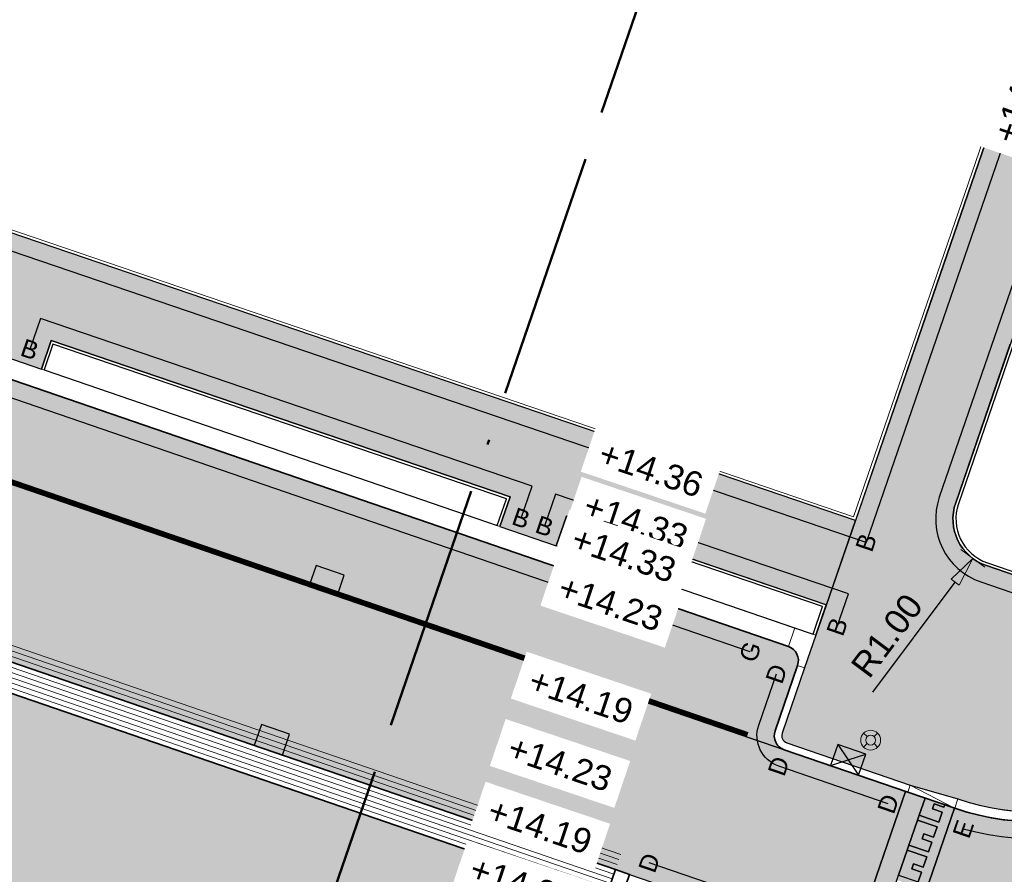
# Model space of a CAD drawing. Header units: metres. Extents: x 131295 to 132236, y 397710 to 398702.
# Tile 61 of 127: x 131489 to 131509, y 398017 to 398035. Entities that reach past the tile are written whole.
import ezdxf
from ezdxf.enums import TextEntityAlignment as Align

# ---------------------------------------------------------------- set-up
doc = ezdxf.new("R2010")
doc.units = ezdxf.units.M
for name, pattern in [('AL-BLADSCHEIDING', [13, 5, -1, 0, -1, 5, -1]), ('AL-MATERIAALS', [2, 1, -1]), ('MA-1-3', [4, 1, -3])]:
    doc.linetypes.add(name, pattern=pattern)
doc.layers.get('Defpoints').update_dxf_attribs({"color": 128})
for name, color, linetype, lineweight in [('N-IE-markering 1 - 3 streep 0.10', 255, 'MA-1-3', 18), ('N-IE-verkeersbordpaal @ 0.2', 190, 'Continuous', 18), ('N-KO-inritband 600x300x200 mm', 110, 'Continuous', 35), ('N-KO-inritband streklagen', 8, 'Continuous', 5), ('N-KO-opsluitband 60x200mm', 2, 'Continuous', 25), ('N-KO-opsluitband achterkant', 8, 'Continuous', 5), ('N-KO-tekst banden', 1, 'Continuous', 18), ('N-KO-trottoirband 130-150x250mm', 3, 'Continuous', 35), ('N-KO-trottoirband 180-200x250mm', 3, 'Continuous', 35), ('N-KO-trottoirband 380-400x250mm', 3, 'Continuous', 35), ('N-KO-trottoirband achterkant', 8, 'Continuous', 5), ('N-KO-verloopband', 1, 'Continuous', 18), ('N-RI-straatkolk', 7, 'Continuous', 25), ('N-RI-trottoirkolk', 7, 'Continuous', 25), ("N-VH-arcering 'MAT' grijs 254", 254, 'Continuous', 18), ('N-VH-arcering betontegels halfsteensverband', 8, 'Continuous', 5), ('N-VH-goot', 8, 'Continuous', 5), ('X-AL-bladscheiding', 4, 'AL-BLADSCHEIDING', 50), ('X-AL-maatvoering', 1, 'Continuous', 18), ('X-AL-materiaalscheiding', 1, 'AL-MATERIAALS', 18), ('X-AL-planhoogte', 190, 'Continuous', 25), ('X-AL-sinusdrempel grijs', 252, 'Continuous', 25), ('X-AL-sinusdrempel wit', 255, 'Continuous', 25), ('X-AL-sinusdrempel zwart', 250, 'Continuous', 25)]:
    doc.layers.add(name, color=color, linetype=linetype, lineweight=lineweight)
doc.layers.add("N-VH-arcering 'MAT' kleur 1 (heiderood)", color=7, linetype='Continuous', lineweight=18, true_color=0xd98c8c)
doc.layers.add("N-VH-arcering 'MAT' kleur 5 (roodbruin)", color=7, linetype='Continuous', lineweight=18, true_color=0xc5a6a0)
for name, color, linetype, plot in [('X-AL-contourlijnen', 30, 'Continuous', False), ('X-AL-hulplijn bandenlijnnummers', 30, 'Continuous', False), ('X-AL-hulplijn hoogtetekst', 190, 'Continuous', False)]:
    doc.layers.add(name, color=color, linetype=linetype, plot=plot)
doc.styles.add('CS Annotative', font='arial.ttf')
doc.dimstyles.new('CS Annotative', dxfattribs={"dimtxt": 2.5, "dimasz": 3, "dimexe": 0.18, "dimexo": 0.0625, "dimgap": 1, "dimtad": 1, "dimzin": 0, "dimdsep": 46, "dimtxsty": 'CS Annotative', "dimblk": 'CS Dimensionpijl', "dimcen": 0, "dimse1": 1, "dimse2": 1, "dimclrd": 256, "dimclre": 256, "dimclrt": 2, "dimadec": 0, "dimazin": 0, "dimtm": 1e-09, "dimtfac": 1, "dimtofl": 0, "dimtmove": 1, "dimatfit": 3, "dimfxl": 1, "dimtfillclr": 256, "dimtolj": 1, "dimtzin": 0, "dimarcsym": 0})

# ---------------------------------------------------------------- blocks, each defined once
blk = doc.blocks.new('*U92')
for p, q in [((-0.6415955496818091, 2.626947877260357), (1.409851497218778, -0.5121706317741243)), ((-1.409851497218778, 0.5121706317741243), (2.178107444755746, 1.602606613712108))]:
    blk.add_line(p, q)
blk.add_lwpolyline([(-1.409851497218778, 0.5121706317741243), (1.409851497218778, -0.5121706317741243), (2.178107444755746, 1.602606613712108), (-0.6415955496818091, 2.626947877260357)], close=True)
blk = doc.blocks.new('*U142')
blk.add_lwpolyline([(2.178143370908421, 1.602557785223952), (-0.6415366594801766, 2.626962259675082), (-1.409840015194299, 0.5122022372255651), (1.409840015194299, -0.5122022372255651)], close=True)
blk.add_solid([(2.178143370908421, 1.602557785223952), (1.409840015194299, -0.5122022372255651), (2.178143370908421, 1.602557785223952), (-0.6415366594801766, 2.626962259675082)])
blk = doc.blocks.new('*U143')
blk.add_lwpolyline([(2.178143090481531, 1.602558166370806), (-0.641537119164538, 2.626962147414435), (-1.409840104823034, 0.5122019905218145), (1.409840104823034, -0.5122019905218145)], close=True)
blk.add_solid([(2.178143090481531, 1.602558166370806), (1.409840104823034, -0.5122019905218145), (2.178143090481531, 1.602558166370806), (-0.641537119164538, 2.626962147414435)])
blk = doc.blocks.new('CS Verkeersbordpaal')
at = {"flags": 128}
for points in [[(-0.7071067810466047, 0.7071067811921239), (-0.3535533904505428, 0.3535533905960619)], [(0.3535533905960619, 0.3535533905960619), (0.7071067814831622, 0.7071067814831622)], [(-0.7071067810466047, -0.7071067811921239), (-0.3535533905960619, -0.3535533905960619)], [(0.3535533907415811, -0.3535533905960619), (0.707106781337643, -0.7071067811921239)]]:
    blk.add_lwpolyline(points, dxfattribs=at)
for radius in [1, 0.5000000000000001]:
    blk.add_circle((0, 0), radius)
blk = doc.blocks.new('CS Dimensionpijl')
h = blk.add_hatch(color=256)
h.dxf.hatch_style = 1
h.paths.add_polyline_path([(-1, -0.1666666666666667), (0, 0), (-1, 0.1666666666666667)])
at = {"flags": 128}
blk.add_lwpolyline([(0, 0.5), (0, -0.5)], dxfattribs=at)
blk.add_lwpolyline([(-1, -0.1666666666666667), (0, 0), (-1, 0.1666666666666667)], close=True, dxfattribs=at)
blk = doc.blocks.new('*D577')
at = {"layer": 'Defpoints', "color": 0, "transparency": 16777216}
for p in [(131508.8026478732, 398024.5974513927), (131508.2038397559, 398023.7965588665)]:
    blk.add_point(p, dxfattribs=at)
at = {"layer": 'X-AL-maatvoering', "lineweight": -2, "transparency": 16777216}
blk.add_line((131506.1825151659, 398021.0930822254), (131507.8445548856, 398023.3160233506), dxfattribs=at)
at = {"layer": 'X-AL-maatvoering', "lineweight": -2, "transparency": 16777216, "xscale": 0.6000000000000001, "yscale": 0.6000000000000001, "zscale": 0.6000000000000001, "rotation": 53.21541706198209}
blk.add_blockref('CS Dimensionpijl', (131508.2038397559, 398023.7965588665), dxfattribs=at)
at = {"layer": 'X-AL-maatvoering', "color": 2, "transparency": 16777216, "insert": (131506.4692570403, 398022.2369142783), "char_height": 0.5, "attachment_point": 5, "rotation": 53.21541706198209, "style": 'CS Annotative'}
blk.add_mtext('\\A1;R1.00', dxfattribs=at)

msp = doc.modelspace()

# ---------------------------------------------------------------- hatches: boundary and pattern name
at = {"layer": "N-VH-arcering 'MAT' grijs 254"}
h = msp.add_hatch(color=256, dxfattribs=at)
h.dxf.hatch_style = 1
edge = h.paths.add_edge_path()
edge.add_line((131507.2623032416, 398028.7270639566), (131505.8296367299, 398024.5627420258))
edge.add_line((131505.8296367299, 398024.5627420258), (131505.2390079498, 398022.8481432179))
edge.add_line((131505.2390079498, 398022.8481432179), (131505.0323334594, 398022.2472016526))
edge.add_line((131505.0323334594, 398022.2472016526), (131504.8048245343, 398021.5852049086))
edge.add_line((131504.8048245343, 398021.5852049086), (131504.3498077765, 398020.2612145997))
edge.add_arc((131504.4916642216, 398020.2124626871), 0.1500000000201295, 161.0336525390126, 251.0349369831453)
edge.add_line((131504.4429154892, 398020.0706051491), (131506.9406853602, 398019.2122572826))
edge.add_line((131506.9406853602, 398019.2122572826), (131507.9025170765, 398018.9345741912))
edge.add_arc((131509.4630321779, 398023.4738244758), 4.800000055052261, 251.0279235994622, 339.1964565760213)
edge.add_line((131513.9500900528, 398021.769033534), (131508.4773283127, 398023.6518472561))
edge.add_arc((131508.8026478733, 398024.5974513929), 0.9999999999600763, 161.0150634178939, 251.0150634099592, ccw=False)
edge.add_line((131507.8570437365, 398024.9227709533), (131508.9594927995, 398028.1272520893))
edge.add_line((131508.9594927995, 398028.1272520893), (131509.7715054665, 398030.4875237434))
edge.add_line((131509.7715054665, 398030.4875237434), (131510.1618889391, 398031.6222487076))
edge.add_line((131510.1618889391, 398031.6222487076), (131511.2289370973, 398034.7238302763))
edge.add_line((131511.2289370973, 398034.7238302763), (131511.6193205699, 398035.8585552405))
edge.add_line((131511.6193205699, 398035.8585552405), (131513.1053748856, 398040.1780591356))
edge.add_line((131513.1053748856, 398040.1780591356), (131513.4957583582, 398041.3127840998))
edge.add_line((131513.4957583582, 398041.3127840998), (131516.1894043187, 398049.1423863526))
edge.add_line((131516.1894043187, 398049.1423863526), (131516.5797877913, 398050.2771113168))
edge.add_line((131516.5797877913, 398050.2771113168), (131517.9223682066, 398054.179580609))
edge.add_line((131517.9223682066, 398054.179580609), (131518.3127516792, 398055.3143055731))
edge.add_line((131518.3127516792, 398055.3143055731), (131521.0063976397, 398063.143907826))
edge.add_line((131521.0063976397, 398063.143907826), (131521.3967811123, 398064.2786327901))
edge.add_line((131521.3967811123, 398064.2786327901), (131522.2503094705, 398066.7595778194))
edge.add_line((131522.2503094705, 398066.7595778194), (131522.9310273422, 398068.7382157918))
edge.add_line((131522.9310273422, 398068.7382157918), (131523.3214108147, 398069.872940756))
edge.add_line((131523.3214108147, 398069.872940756), (131525.2017578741, 398075.3385326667))
edge.add_line((131525.2017578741, 398075.3385326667), (131525.5921413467, 398076.4732576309))
edge.add_line((131525.5921413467, 398076.4732576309), (131526.5557588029, 398079.2741978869))
edge.add_line((131526.5557588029, 398079.2741978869), (131526.9461422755, 398080.4089228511))
edge.add_line((131526.9461422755, 398080.4089228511), (131528.8264893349, 398085.8745147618))
edge.add_line((131528.8264893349, 398085.8745147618), (131529.2168728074, 398087.0092397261))
edge.add_line((131529.2168728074, 398087.0092397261), (131530.6153173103, 398091.0740887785))
edge.add_line((131530.6153173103, 398091.0740887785), (131531.0057007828, 398092.2088137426))
edge.add_line((131531.0057007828, 398092.2088137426), (131533.6993467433, 398100.0384159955))
edge.add_line((131533.6993467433, 398100.0384159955), (131534.089730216, 398101.1731409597))
edge.add_line((131534.089730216, 398101.1731409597), (131539.3722904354, 398116.5279225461))
edge.add_arc((131540.3178945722, 398116.2026029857), 1.000000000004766, 70.8859001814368, 161.0150634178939, ccw=False)
edge.add_line((131540.6453450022, 398117.1474713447), (131537.0548361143, 398118.3917861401))
edge.add_arc((131536.7273856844, 398117.4469177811), 0.9999999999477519, -18.984936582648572, 70.8859001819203, ccw=False)
edge.add_line((131537.6729898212, 398117.1215982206), (131520.5494212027, 398067.348638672))
edge.add_line((131520.5494212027, 398067.348638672), (131507.2623032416, 398028.7270639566))
h = msp.add_hatch(color=256, dxfattribs=at)
h.dxf.hatch_style = 1
edge = h.paths.add_edge_path()
edge.add_line((131484.137227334, 398031.9594301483), (131485.4650959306, 398035.8051629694))
edge.add_line((131485.4650959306, 398035.8051629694), (131399.8556683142, 398065.2496416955))
edge.add_line((131399.8556683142, 398065.2496416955), (131394.553970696, 398067.1060699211))
edge.add_line((131394.553970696, 398067.1060699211), (131393.2962202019, 398063.3609416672))
edge.add_arc((131397.8938700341, 398061.8168833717), 4.84999999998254, 161.4360731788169, 251.033652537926)
edge.add_line((131396.3175581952, 398057.230191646), (131399.099758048, 398056.2736538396))
edge.add_arc((131399.1485271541, 398056.4155043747), 0.1500000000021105, 251.0267079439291, 341.0336525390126)
edge.add_line((131399.2903835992, 398056.3667524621), (131399.7128942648, 398057.5961577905))
edge.add_line((131399.7128942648, 398057.5961577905), (131399.8267705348, 398057.9275105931))
edge.add_line((131399.8267705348, 398057.9275105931), (131396.8527868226, 398058.9495818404))
edge.add_arc((131397.8278250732, 398061.786710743), 3.000000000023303, 161.4431273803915, 251.03365254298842, ccw=False)
edge.add_line((131394.9838003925, 398062.7414482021), (131395.3494642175, 398063.8307078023))
edge.add_arc((131396.2974724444, 398063.5124619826), 0.9999999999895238, 71.01987362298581, 161.4431273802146, ccw=False)
edge.add_line((131396.6227126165, 398064.4580934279), (131413.1264712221, 398058.781796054))
edge.add_line((131413.1264712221, 398058.781796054), (131411.5727548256, 398054.2608516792))
edge.add_line((131411.5727548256, 398054.2608516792), (131411.3452459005, 398053.5988549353))
edge.add_line((131411.3452459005, 398053.5988549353), (131410.9227294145, 398052.3694326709))
edge.add_arc((131411.0645858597, 398052.3206807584), 0.1500000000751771, 161.0336525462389, 251.0339748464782)
edge.add_line((131411.0158347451, 398052.1788240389), (131411.2270943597, 398052.7935380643))
edge.add_line((131411.2270943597, 398052.7935380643), (131411.3689507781, 398052.7447860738))
edge.add_line((131411.3689507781, 398052.7447860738), (131412.2200892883, 398052.4522741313))
edge.add_line((131412.2200892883, 398052.4522741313), (131412.3619457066, 398052.4035221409))
edge.add_line((131412.3619457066, 398052.4035221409), (131412.1506870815, 398051.7888109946))
edge.add_arc((131412.1994383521, 398051.9306676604), 0.1500000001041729, 251.0339118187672, 341.0336210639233)
edge.add_line((131412.3412947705, 398051.8819156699), (131412.7638112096, 398053.1113356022))
edge.add_line((131412.7638112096, 398053.1113356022), (131412.9913204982, 398053.7733322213))
edge.add_line((131412.9913204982, 398053.7733322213), (131414.5449196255, 398058.2939353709))
edge.add_line((131414.5449196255, 398058.2939353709), (131426.1761855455, 398054.2934815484))
edge.add_line((131426.1761855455, 398054.2934815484), (131424.6235453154, 398049.7756685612))
edge.add_line((131424.6235453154, 398049.7756685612), (131424.3960363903, 398049.1136718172))
edge.add_line((131424.3960363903, 398049.1136718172), (131423.9735199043, 398047.8842495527))
edge.add_arc((131424.1153763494, 398047.8354976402), 0.1500000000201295, 161.0336525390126, 251.0339748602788)
edge.add_line((131424.0666252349, 398047.6936409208), (131424.2778848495, 398048.3083549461))
edge.add_line((131424.2778848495, 398048.3083549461), (131424.4197412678, 398048.2596029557))
edge.add_line((131424.4197412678, 398048.2596029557), (131425.270879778, 398047.9670910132))
edge.add_line((131425.270879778, 398047.9670910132), (131425.4127361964, 398047.9183390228))
edge.add_line((131425.4127361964, 398047.9183390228), (131425.2014775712, 398047.3036278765))
edge.add_arc((131425.2502288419, 398047.4454845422), 0.1500000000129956, 251.0339117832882, 341.0336210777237)
edge.add_line((131425.3920852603, 398047.3967325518), (131425.8146016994, 398048.6261524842))
edge.add_line((131425.8146016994, 398048.6261524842), (131426.042110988, 398049.2881491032))
edge.add_line((131426.042110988, 398049.2881491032), (131427.5946339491, 398053.8056208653))
edge.add_line((131427.5946339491, 398053.8056208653), (131444.4268729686, 398048.0163460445))
edge.add_line((131444.4268729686, 398048.0163460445), (131442.8757468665, 398043.5029388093))
edge.add_line((131442.8757468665, 398043.5029388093), (131442.64823449, 398042.8409320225))
edge.add_line((131442.64823449, 398042.8409320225), (131442.225718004, 398041.6115097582))
edge.add_arc((131442.3675744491, 398041.5627578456), 0.150000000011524, 161.0336525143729, 251.0324077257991)
edge.add_line((131442.3188194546, 398041.4209024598), (131442.5300790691, 398042.0356164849))
edge.add_line((131442.5300790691, 398042.0356164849), (131442.6719354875, 398041.9868644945))
edge.add_line((131442.6719354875, 398041.9868644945), (131443.5230739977, 398041.6943525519))
edge.add_line((131443.5230739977, 398041.6943525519), (131443.664930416, 398041.6456005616))
edge.add_line((131443.664930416, 398041.6456005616), (131443.4536717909, 398041.0308894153))
edge.add_arc((131443.5024269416, 398041.1727447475), 0.1499999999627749, 251.0323446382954, 341.0336210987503)
edge.add_line((131443.6442833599, 398041.1239927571), (131444.066799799, 398042.3534126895))
edge.add_line((131444.066799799, 398042.3534126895), (131444.2943090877, 398043.0154093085))
edge.add_line((131444.2943090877, 398043.0154093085), (131445.8453213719, 398047.5284853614))
edge.add_line((131445.8453213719, 398047.5284853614), (131459.3734181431, 398042.8756361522))
edge.add_line((131459.3734181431, 398042.8756361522), (131457.1247310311, 398036.3325380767))
edge.add_line((131457.1247310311, 398036.3325380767), (131458.8270071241, 398035.7475114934))
edge.add_line((131458.8270071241, 398035.7475114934), (131461.075554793, 398042.2902038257))
edge.add_line((131461.075554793, 398042.2902038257), (131482.0069374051, 398035.0910708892))
edge.add_arc((131481.681697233, 398034.1454394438), 1.000000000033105, -18.966347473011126, 71.01987362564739, ccw=False)
edge.add_line((131482.6274068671, 398033.8204266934), (131481.1931190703, 398029.6469910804))
edge.add_line((131481.1931190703, 398029.6469910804), (131480.8518637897, 398028.6540061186))
edge.add_line((131480.8518637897, 398028.6540061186), (131481.9867063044, 398028.2639779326))
edge.add_line((131481.9867063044, 398028.2639779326), (131482.2704191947, 398028.1664741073))
edge.add_line((131482.2704191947, 398028.1664741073), (131482.1241634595, 398027.7409047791))
edge.add_arc((131482.1729159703, 398027.8827610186), 0.1500000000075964, 251.0334109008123, 341.0336525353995)
edge.add_line((131482.3147724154, 398027.8340091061), (131482.7697900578, 398029.1580019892))
edge.add_line((131482.7697900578, 398029.1580019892), (131482.997298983, 398029.8199987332))
edge.add_line((131482.997298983, 398029.8199987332), (131483.1904411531, 398030.3805014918))
edge.add_line((131483.1904411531, 398030.3805014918), (131488.4430135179, 398028.5894768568))
edge.add_line((131488.4430135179, 398028.5894768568), (131488.2459874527, 398028.0161779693))
edge.add_line((131488.2459874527, 398028.0161779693), (131489.3808390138, 398027.626162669))
edge.add_line((131489.3808390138, 398027.626162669), (131489.5788042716, 398028.2021943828))
edge.add_line((131489.5788042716, 398028.2021943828), (131498.8544287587, 398025.0393875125))
edge.add_line((131498.8544287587, 398025.0393875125), (131498.6487934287, 398024.4410377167))
edge.add_line((131498.6487934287, 398024.4410377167), (131499.7836449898, 398024.0510224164))
edge.add_line((131499.7836449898, 398024.0510224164), (131499.9902195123, 398024.6521050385))
edge.add_line((131499.9902195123, 398024.6521050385), (131505.2433937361, 398022.8608751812))
edge.add_line((131505.2433937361, 398022.8608751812), (131505.8296367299, 398024.5627420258))
edge.add_line((131505.8296367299, 398024.5627420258), (131484.137227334, 398031.9594301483))
h = msp.add_hatch(color=256, dxfattribs=at)
h.dxf.hatch_style = 1
h.paths.add_polyline_path([(131464.4774061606, 398029.4173630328), (131463.5511183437, 398026.7220910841), (131464.6117996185, 398026.357565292), (131464.335475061, 398025.5535281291), (131478.5689934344, 398020.7252677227), (131480.4540058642, 398020.0742441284), (131489.2026188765, 398017.0537423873), (131497.3911644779, 398014.2162880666), (131499.5912239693, 398013.4539343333), (131500.3499052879, 398015.6615121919), (131500.7886732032, 398016.9382199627)])
at = {"layer": "N-VH-arcering 'MAT' kleur 1 (heiderood)"}
h = msp.add_hatch(color=256, dxfattribs=at)
h.dxf.hatch_style = 1
h.paths.add_polyline_path([(131482.0754115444, 398027.5990483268), (131481.7916986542, 398027.6965521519), (131480.6568520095, 398028.0865817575), (131480.3731391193, 398028.1840855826), (131465.77746564, 398033.2002194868), (131464.672414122, 398029.9847887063), (131500.9836811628, 398017.5056456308), (131501.2673939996, 398017.40814165), (131505.7358002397, 398015.872478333), (131506.8399755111, 398019.0853594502), (131504.3928897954, 398019.9291879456)])
h = msp.add_hatch(color=256, dxfattribs=at)
h.dxf.hatch_style = 1
edge = h.paths.add_edge_path()
edge.add_arc((131524.3839409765, 398020.7358182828), 5.0000000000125, 161.0150634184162, 249.4383931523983, ccw=False)
edge.add_line((131519.6559202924, 398022.3624160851), (131514.9278996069, 398023.9890138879))
edge.add_line((131514.9278996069, 398023.9890138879), (131514.1910529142, 398021.8472266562))
edge.add_arc((131509.4630321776, 398023.4738244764), 5.000000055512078, 250.98388689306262, 341.0150634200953, ccw=False)
edge.add_line((131507.8338619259, 398018.7466895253), (131506.7287951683, 398015.5312144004))
edge.add_arc((131505.1037288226, 398010.8026671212), 4.99999999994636, -18.984936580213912, 71.03362110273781, ccw=False)
edge.add_line((131509.8317495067, 398009.176069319), (131509.3814020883, 398007.8670475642))
edge.add_line((131509.3814020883, 398007.8670475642), (131514.1094227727, 398006.2404497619))
edge.add_arc((131518.8374434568, 398004.6138519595), 4.999999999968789, 69.45333164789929, 161.0150634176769, ccw=False)
edge.add_line((131520.5922944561, 398009.295785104), (131521.1040537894, 398009.103970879))
edge.add_line((131521.1040537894, 398009.103970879), (131523.5775807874, 398015.6980958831))
edge.add_line((131523.5775807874, 398015.6980958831), (131522.6278693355, 398016.0543428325))
at = {"layer": "N-VH-arcering 'MAT' kleur 5 (roodbruin)"}
h = msp.add_hatch(color=256, dxfattribs=at)
h.dxf.hatch_style = 1
edge = h.paths.add_edge_path()
edge.add_arc((131483.1953593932, 398029.0117462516), 0.2999999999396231, 71.03365252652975, 161.0336525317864)
edge.add_line((131482.911646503, 398029.1092500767), (131482.4566288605, 398027.7852571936))
edge.add_arc((131482.1729159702, 398027.8827610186), 0.299999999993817, 251.03366256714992, 341.0336525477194, ccw=False)
edge.add_line((131482.0754121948, 398027.5990481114), (131504.3950277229, 398019.9284532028))
edge.add_arc((131504.4916642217, 398020.2124626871), 0.3000000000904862, 161.0336525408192, 251.2087173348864, ccw=False)
edge.add_line((131504.2079513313, 398020.3099665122), (131504.6629680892, 398021.6339568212))
edge.add_arc((131504.3792551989, 398021.7314606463), 0.3000000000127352, 341.0336525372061, 431.0336525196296)
edge.add_line((131504.4767590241, 398022.0151735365), (131483.2928632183, 398029.2954591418))
at = {"layer": 'N-VH-arcering betontegels halfsteensverband'}
h = msp.add_hatch(dxfattribs=at)
h.set_pattern_fill('CS-TEGEL HALFSTV', color=256, scale=6.67, angle=90.00319487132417)
h.set_pattern_definition([(71.033621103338, (26268.3976, 79614.23700000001), (-0.05916615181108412, 0.4435080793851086), [0.4002, -0.4002]), (161.0336211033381, (26268.3976, 79614.23700000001), (-0.1300703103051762, -0.3784729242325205), [])])
h.paths.add_polyline_path([(131464.4774061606, 398029.4173630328), (131463.5511183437, 398026.7220910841), (131464.6117996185, 398026.357565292), (131464.335475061, 398025.5535281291), (131478.5689934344, 398020.7252677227), (131480.4540058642, 398020.0742441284), (131489.2026188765, 398017.0537423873), (131497.3911644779, 398014.2162880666), (131499.5912239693, 398013.4539343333), (131500.3499052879, 398015.6615121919), (131500.7886732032, 398016.9382199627)])
at = {"layer": 'X-AL-sinusdrempel grijs'}
msp.add_hatch(color=256, dxfattribs=at).paths.add_polyline_path([(131506.8764737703, 398017.8993055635), (131506.9106001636, 398017.9986050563), (131507.0844822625, 398018.5045596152), (131507.1186086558, 398018.6038591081), (131507.2374875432, 398018.9497677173), (131506.8914285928, 398019.0676168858), (131506.8399755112, 398019.0853594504), (131505.7358002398, 398015.8724783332), (131505.7830857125, 398015.8562276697), (131506.1329982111, 398015.7359727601), (131506.2524482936, 398016.0835434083), (131506.286574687, 398016.1828429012), (131506.4604567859, 398016.6887974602), (131506.4945831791, 398016.7880969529), (131506.6684652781, 398017.2940515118), (131506.7025916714, 398017.3933510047)])
at = {"layer": 'X-AL-sinusdrempel wit'}
msp.add_hatch(color=256, dxfattribs=at).paths.add_polyline_path([(131507.8338573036, 398018.7466760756), (131507.6350673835, 398018.8143732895), (131507.6181858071, 398018.7652520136), (131507.4195868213, 398018.8335048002), (131507.3854604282, 398018.7342053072), (131507.5840594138, 398018.6659525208), (131507.5158066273, 398018.467353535), (131507.1186086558, 398018.6038591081), (131507.0844822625, 398018.5045596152), (131507.481680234, 398018.3680540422), (131507.4101773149, 398018.1599979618), (131507.2115783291, 398018.2282507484), (131507.177451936, 398018.1289512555), (131507.3760509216, 398018.060698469), (131507.3077981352, 398017.8620994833), (131506.9106001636, 398017.9986050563), (131506.8764737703, 398017.8993055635), (131507.2736717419, 398017.7627999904), (131507.2021688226, 398017.5547439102), (131507.0035698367, 398017.6229966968), (131506.9694434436, 398017.5236972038), (131507.1680424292, 398017.4554444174), (131507.099789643, 398017.2568454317), (131506.7025916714, 398017.3933510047), (131506.6684652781, 398017.2940515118), (131507.0656632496, 398017.1575459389), (131506.9941603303, 398016.9494898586), (131506.7955613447, 398017.0177426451), (131506.7614349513, 398016.9184431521), (131506.9600339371, 398016.8501903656), (131506.8917811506, 398016.6515913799), (131506.4945831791, 398016.788096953), (131506.460456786, 398016.6887974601), (131506.8576547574, 398016.552291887), (131506.7861518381, 398016.3442358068), (131506.5875528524, 398016.4124885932), (131506.5534264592, 398016.3131891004), (131506.7520254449, 398016.2449363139), (131506.6837726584, 398016.0463373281), (131506.286574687, 398016.1828429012), (131506.2524482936, 398016.0835434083), (131506.6496462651, 398015.9470378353), (131506.5781433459, 398015.738981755), (131506.3795443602, 398015.8072345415), (131506.3454179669, 398015.7079350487), (131506.5440169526, 398015.639682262), (131506.5301961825, 398015.599467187), (131506.7287951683, 398015.5312144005)])
at = {"layer": 'X-AL-sinusdrempel zwart'}
for points in [[(131507.5840594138, 398018.6659525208), (131507.3854604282, 398018.7342053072), (131507.4195868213, 398018.8335048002), (131507.6181858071, 398018.7652520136), (131507.6350673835, 398018.8143732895), (131507.2374875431, 398018.9497677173), (131507.1186086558, 398018.6038591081), (131507.5158066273, 398018.467353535)], [(131507.3077981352, 398017.8620994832), (131507.3760509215, 398018.0606984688), (131507.1774519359, 398018.1289512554), (131507.211578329, 398018.2282507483), (131507.4101773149, 398018.1599979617), (131507.4816802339, 398018.368054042), (131507.0844822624, 398018.504559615), (131506.9106001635, 398017.9986050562)], [(131507.0997896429, 398017.2568454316), (131507.1680424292, 398017.4554444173), (131506.9694434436, 398017.5236972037), (131507.0035698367, 398017.6229966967), (131507.2021688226, 398017.5547439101), (131507.2736717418, 398017.7627999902), (131506.8764737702, 398017.8993055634), (131506.7025916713, 398017.3933510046)]]:
    msp.add_hatch(color=256, dxfattribs=at).paths.add_polyline_path(points)

# ---------------------------------------------------------------- linework, layer by layer
at = {"layer": 'N-IE-markering 1 - 3 streep 0.10', "const_width": 0.1, "flags": 128}
msp.add_lwpolyline([(131482.8482299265, 398027.3863237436), (131503.6538482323, 398020.2360451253)], dxfattribs=at)
at = {"layer": 'N-KO-inritband 600x300x200 mm', "flags": 128}
for points in [[(131464.6724141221, 398029.9847887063), (131500.9836811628, 398017.5056456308)], [(131500.7886732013, 398016.9382199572), (131464.4774061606, 398029.4173630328)]]:
    msp.add_lwpolyline(points, dxfattribs=at)
at = {"layer": 'N-KO-inritband 600x300x200 mm', "ltscale": 0.8}
msp.add_lwpolyline([(131500.7886732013, 398016.9382199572), (131500.9836811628, 398017.5056456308), (131501.2673939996, 398017.40814165), (131501.0723860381, 398016.8407159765)], close=True, dxfattribs=at)
at = {"layer": 'N-KO-inritband streklagen', "flags": 128}
for points in [[(131500.918678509, 398017.3165037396), (131464.6074114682, 398029.7956468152)], [(131500.9511798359, 398017.4110746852), (131464.6399127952, 398029.8902177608)], [(131500.8536758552, 398017.1273618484), (131464.5424088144, 398029.606504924)], [(131500.8861771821, 398017.221932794), (131464.5749101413, 398029.7010758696)], [(131500.8211745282, 398017.0327909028), (131464.5099074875, 398029.5119339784)]]:
    msp.add_lwpolyline(points, dxfattribs=at)
at = {"layer": 'N-KO-opsluitband 60x200mm', "flags": 128}
for points in [[(131534.5740784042, 398119.2515092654), (131537.0548361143, 398118.3917861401, -0.4135534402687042), (131537.6729898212, 398117.1215982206), (131505.8296367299, 398024.5627420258), (131484.137227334, 398031.9594301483), (131485.4650959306, 398035.8051629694), (131399.8556681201, 398065.2496417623), (131400.100182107, 398065.9605245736)], [(131510.6792854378, 398030.1752169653), (131509.7715054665, 398030.4875237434), (131507.8570437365, 398024.9227709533, 0.414213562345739), (131508.4773283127, 398023.6518472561), (131513.9500900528, 398021.769033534)]]:
    msp.add_lwpolyline(points, format="xyb", dxfattribs=at)
for points in [[(131498.6487934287, 398024.4410377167), (131498.8544287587, 398025.0393875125), (131489.5788042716, 398028.2021943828), (131489.3808390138, 398027.6261626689)], [(131505.0323334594, 398022.2472016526), (131505.2432517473, 398022.8609235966), (131499.9902195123, 398024.6521050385), (131499.7836449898, 398024.0510224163)]]:
    msp.add_lwpolyline(points, dxfattribs=at)
at = {"layer": 'N-KO-opsluitband achterkant', "flags": 128}
for points in [[(131534.5544313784, 398119.1948171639), (131537.0351890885, 398118.3350940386, -0.4135534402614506), (131537.616253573, 398117.1411173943), (131505.7923663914, 398024.6388426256), (131484.2135998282, 398031.9967807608), (131485.5414164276, 398035.8423629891), (131399.931921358, 398065.2868649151), (131400.1569196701, 398065.9410092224)], [(131510.6597662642, 398030.1184807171), (131509.8087225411, 398030.4112683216), (131507.9137799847, 398024.9032517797, 0.4142135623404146), (131508.4968474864, 398023.7085835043), (131513.9710556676, 398021.8252721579)]]:
    msp.add_lwpolyline(points, format="xyb", dxfattribs=at)
for points in [[(131498.5920508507, 398024.4605384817), (131498.7781383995, 398025.0020088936), (131489.6160929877, 398028.1260875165), (131489.4375815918, 398027.6066619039)], [(131504.9755908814, 398022.2667024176), (131505.1669613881, 398022.8235449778), (131500.0275082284, 398024.5759981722), (131499.8403875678, 398024.0315216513)]]:
    msp.add_lwpolyline(points, dxfattribs=at)
at = {"layer": 'N-KO-trottoirband 130-150x250mm', "ltscale": 0.8}
msp.add_lwpolyline([(131506.8914285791, 398019.0676168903), (131504.3941667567, 398019.9287476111, -0.4142201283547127), (131504.2079513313, 398020.3099665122), (131504.6629680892, 398021.6339568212)], format="xyb", dxfattribs=at)
at = {"layer": 'N-KO-trottoirband 130-150x250mm', "flags": 128}
msp.add_lwpolyline([(131507.8380435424, 398018.7452504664), (131506.8914285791, 398019.0676168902)], dxfattribs=at)
at = {"layer": 'N-KO-trottoirband 180-200x250mm'}
msp.add_lwpolyline([(131516.3617592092, 398028.1568037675), (131514.1910529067, 398021.8472266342, -0.4141478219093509), (131507.8374956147, 398018.7454387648, -0.4141478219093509)], format="xyb", dxfattribs=at)
at = {"layer": 'N-KO-trottoirband 380-400x250mm'}
msp.add_lwpolyline([(131504.6629680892, 398021.6339568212, 0.4142135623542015), (131504.4767590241, 398022.0151735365), (131483.2928632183, 398029.2954591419, 0.4142135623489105), (131482.911646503, 398029.1092500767)], format="xyb", dxfattribs=at)
at = {"layer": 'N-KO-trottoirband achterkant'}
msp.add_lwpolyline([(131504.6067641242, 398022.3934573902), (131483.4228683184, 398029.6737429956)], dxfattribs=at)
msp.add_lwpolyline([(131516.1726383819, 398028.2218676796), (131514.0019320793, 398021.9122905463, -0.414147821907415), (131507.9025170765, 398018.9345741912)], format="xyb", dxfattribs=at)
at = {"layer": 'N-KO-trottoirband achterkant', "flags": 128}
msp.add_lwpolyline([(131504.6629680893, 398021.6339568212), (131504.8048245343, 398021.5852049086), (131505.0323334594, 398022.2472016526), (131504.6067641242, 398022.3934573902), (131504.4767590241, 398022.0151735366)], dxfattribs=at)
at = {"layer": 'N-KO-trottoirband achterkant', "ltscale": 0.8}
msp.add_lwpolyline([(131506.9406853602, 398019.2122572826), (131504.4429154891, 398020.0706051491, -0.4142201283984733), (131504.3498077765, 398020.2612145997), (131504.8048245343, 398021.5852049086)], format="xyb", dxfattribs=at)
msp.add_lwpolyline([(131506.8914285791, 398019.0676168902), (131506.9406853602, 398019.2122572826), (131507.9025170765, 398018.9345741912), (131507.8380435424, 398018.7452504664)], dxfattribs=at)
at = {"layer": 'N-KO-verloopband', "flags": 128}
msp.add_lwpolyline([(131506.9406853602, 398019.2122572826), (131507.8338573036, 398018.7466760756)], dxfattribs=at)
at = {"layer": 'N-VH-goot', "flags": 128}
for points in [[(131501.087685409, 398017.8082726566), (131464.7764183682, 398030.2874157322)], [(131501.0194326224, 398017.6096736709), (131464.7081655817, 398030.0888167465)], [(131501.0535590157, 398017.7089731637), (131464.742291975, 398030.1881162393)]]:
    msp.add_lwpolyline(points, dxfattribs=at)
at = {"layer": 'X-AL-bladscheiding', "flags": 128}
msp.add_lwpolyline([(131487.9274980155, 397995.6499946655), (131506.4129189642, 398049.4283111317)], dxfattribs=at)
at = {"layer": 'X-AL-contourlijnen', "flags": 128}
msp.add_lwpolyline([(131520.5494212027, 398067.348638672), (131507.2623032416, 398028.7270639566), (131505.8296367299, 398024.5627420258), (131505.2390079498, 398022.8481432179), (131505.0323334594, 398022.2472016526), (131504.8048245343, 398021.5852049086), (131504.3498077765, 398020.2612145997, 0.4142201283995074), (131504.4429154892, 398020.0706051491), (131506.9406853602, 398019.2122572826), (131507.9025170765, 398018.9345741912, 0.4048818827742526), (131513.9500900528, 398021.769033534), (131508.4773283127, 398023.6518472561, -0.4142135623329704), (131507.8570437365, 398024.9227709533), (131508.9594927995, 398028.1272520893)], format="xyb", dxfattribs=at)
for points in [[(131482.0754115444, 398027.5990483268), (131481.7916986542, 398027.6965521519), (131480.6568520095, 398028.0865817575), (131480.3731391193, 398028.1840855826), (131465.77746564, 398033.2002194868), (131464.672414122, 398029.9847887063), (131500.9836811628, 398017.5056456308), (131501.2673939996, 398017.40814165), (131505.7358002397, 398015.872478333), (131506.8399755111, 398019.0853594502), (131504.3928897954, 398019.9291879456)], [(131464.4774061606, 398029.4173630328), (131463.5511183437, 398026.7220910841), (131464.6117996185, 398026.357565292), (131464.335475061, 398025.5535281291), (131478.5689934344, 398020.7252677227), (131480.4540058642, 398020.0742441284), (131489.2026188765, 398017.0537423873), (131497.3911644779, 398014.2162880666), (131499.5912239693, 398013.4539343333), (131500.3499052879, 398015.6615121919), (131500.7886732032, 398016.9382199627)], [(131489.6160929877, 398028.1260875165), (131489.4375815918, 398027.606661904), (131498.5920508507, 398024.4605384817), (131498.7781383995, 398025.0020088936)], [(131500.0275082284, 398024.5759981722), (131499.8403875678, 398024.0315216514), (131504.5594786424, 398022.4097080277), (131504.9755908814, 398022.2667024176), (131505.1669613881, 398022.8235449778)], [(131506.8764737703, 398017.8993055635), (131506.9106001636, 398017.9986050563), (131507.0844822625, 398018.5045596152), (131507.1186086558, 398018.6038591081), (131507.2374875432, 398018.9497677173), (131506.8914285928, 398019.0676168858), (131506.8399755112, 398019.0853594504), (131505.7358002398, 398015.8724783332), (131505.7830857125, 398015.8562276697), (131506.1329982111, 398015.7359727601), (131506.2524482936, 398016.0835434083), (131506.286574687, 398016.1828429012), (131506.4604567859, 398016.6887974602), (131506.4945831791, 398016.7880969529), (131506.6684652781, 398017.2940515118), (131506.7025916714, 398017.3933510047)], [(131507.5840594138, 398018.6659525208), (131507.3854604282, 398018.7342053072), (131507.4195868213, 398018.8335048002), (131507.6181858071, 398018.7652520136), (131507.6350673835, 398018.8143732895), (131507.2374875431, 398018.9497677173), (131507.1186086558, 398018.6038591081), (131507.5158066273, 398018.467353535)], [(131507.3077981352, 398017.8620994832), (131507.3760509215, 398018.0606984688), (131507.1774519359, 398018.1289512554), (131507.211578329, 398018.2282507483), (131507.4101773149, 398018.1599979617), (131507.4816802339, 398018.368054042), (131507.0844822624, 398018.504559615), (131506.9106001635, 398017.9986050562)], [(131507.0997896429, 398017.2568454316), (131507.1680424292, 398017.4554444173), (131506.9694434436, 398017.5236972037), (131507.0035698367, 398017.6229966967), (131507.2021688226, 398017.5547439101), (131507.2736717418, 398017.7627999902), (131506.8764737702, 398017.8993055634), (131506.7025916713, 398017.3933510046)]]:
    msp.add_lwpolyline(points, close=True, dxfattribs=at)
for points in [[(131488.2459874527, 398028.0161779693), (131489.3808390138, 398027.626162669), (131489.5788042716, 398028.2021943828), (131498.8544287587, 398025.0393875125), (131498.6487934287, 398024.4410377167), (131499.7836449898, 398024.0510224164), (131499.9902195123, 398024.6521050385), (131505.2433937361, 398022.8608751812), (131505.8296367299, 398024.5627420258), (131484.137227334, 398031.9594301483)], [(131506.7287951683, 398015.5312144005), (131507.8338573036, 398018.7466760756), (131507.6350673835, 398018.8143732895), (131507.6181858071, 398018.7652520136), (131507.4195868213, 398018.8335048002), (131507.3854604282, 398018.7342053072), (131507.5840594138, 398018.6659525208), (131507.5158066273, 398018.467353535), (131507.1186086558, 398018.6038591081), (131507.0844822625, 398018.5045596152), (131507.481680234, 398018.3680540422), (131507.4101773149, 398018.1599979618), (131507.2115783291, 398018.2282507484), (131507.177451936, 398018.1289512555), (131507.3760509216, 398018.060698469), (131507.3077981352, 398017.8620994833), (131506.9106001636, 398017.9986050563), (131506.8764737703, 398017.8993055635), (131507.2736717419, 398017.7627999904), (131507.2021688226, 398017.5547439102), (131507.0035698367, 398017.6229966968), (131506.9694434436, 398017.5236972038), (131507.1680424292, 398017.4554444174), (131507.099789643, 398017.2568454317)]]:
    msp.add_lwpolyline(points, dxfattribs=at)
for points in [[(131515.9835175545, 398028.2869315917), (131510.6597662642, 398030.1184807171), (131509.8087225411, 398030.4112683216), (131507.9137799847, 398024.9032517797, 0.4142135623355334), (131508.4968474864, 398023.7085835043), (131513.9710556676, 398021.8252721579, 0.004809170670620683), (131514.0019320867, 398021.9122905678), (131516.1726383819, 398028.2218676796)], [(131483.2928632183, 398029.2954591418, 0.4142135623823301), (131482.911646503, 398029.1092500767), (131482.4566288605, 398027.7852571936, -0.4142135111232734), (131482.0754121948, 398027.5990481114), (131504.3950277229, 398019.9284532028, -0.4151087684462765), (131504.2079513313, 398020.3099665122), (131504.6629680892, 398021.6339568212, 0.4142135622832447), (131504.4767590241, 398022.0151735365)], [(131522.6278693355, 398016.0543428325, -0.4061764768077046), (131519.6559202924, 398022.3624160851), (131514.9278996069, 398023.9890138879), (131514.1910529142, 398021.8472266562, -0.4143729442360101), (131507.8338619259, 398018.7466895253), (131506.7287951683, 398015.5312144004, -0.4143084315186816), (131509.8317495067, 398009.176069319), (131509.3814020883, 398007.8670475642), (131514.1094227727, 398006.2404497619, -0.4222197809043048), (131520.5922944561, 398009.295785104), (131521.1040537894, 398009.103970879), (131523.5775807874, 398015.6980958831)]]:
    msp.add_lwpolyline(points, format="xyb", close=True, dxfattribs=at)
at = {"layer": 'X-AL-hulplijn bandenlijnnummers', "flags": 128}
for points in [[(131534.9721465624, 398119.4839780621), (131537.1694437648, 398118.7224900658, -0.4135534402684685), (131538.0039512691, 398117.0077363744), (131506.047047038, 398024.1188218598), (131483.6917211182, 398031.7415515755), (131485.0198930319, 398035.5881628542), (131399.4108575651, 398065.0325067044), (131399.6716362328, 398065.7906763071)], [(131510.509466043, 398030.6037742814), (131509.5544058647, 398030.9323470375), (131507.5260822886, 398025.0366327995, 0.4142135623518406), (131508.3634664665, 398023.3208858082), (131513.5525469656, 398021.5356679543)]]:
    msp.add_lwpolyline(points, format="xyb", dxfattribs=at)
at = {"layer": 'X-AL-hulplijn bandenlijnnummers'}
msp.add_lwpolyline([(131503.7044027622, 398021.9105173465), (131483.8377105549, 398028.738118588)], dxfattribs=at)
at = {"layer": 'X-AL-hulplijn bandenlijnnummers', "flags": 128}
for points in [[(131499.0772956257, 398024.6109961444), (131499.2994558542, 398025.2574294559), (131489.3612867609, 398028.6461511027), (131489.1473444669, 398028.0236300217)], [(131505.4608356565, 398022.4171600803), (131505.6882788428, 398023.07896554), (131499.7727020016, 398025.0960617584), (131499.5501504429, 398024.4484897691)]]:
    msp.add_lwpolyline(points, dxfattribs=at)
at = {"layer": 'X-AL-hulplijn bandenlijnnummers'}
msp.add_lwpolyline([(131516.595124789, 398027.7592606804), (131514.5220143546, 398021.7333647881, -0.3978184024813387), (131508.009996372, 398018.3249228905, -0.3978184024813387)], format="xyb", dxfattribs=at)
at = {"layer": 'X-AL-hulplijn bandenlijnnummers', "ltscale": 0.8}
msp.add_lwpolyline([(131506.4937194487, 398018.8345343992), (131504.2802110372, 398019.5978184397, -0.4141206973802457), (131503.8769529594, 398020.4237209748), (131504.2344658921, 398021.4639983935)], format="xyb", dxfattribs=at)
msp.add_lwpolyline([(131505.6131275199, 398016.2847299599), (131501.6648614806, 398017.6416359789)], dxfattribs=at)
at = {"layer": 'X-AL-hulplijn hoogtetekst', "flags": 128}
msp.add_lwpolyline([(131534.6886860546, 398119.5822131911), (131537.1694437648, 398118.7224900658, -0.4135534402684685), (131538.0039512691, 398117.0077363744), (131506.047047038, 398024.1188218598), (131483.6917211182, 398031.7415515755), (131485.0198930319, 398035.5881628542), (131399.4108575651, 398065.0325067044), (131399.769212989, 398066.0743641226)], format="xyb", dxfattribs=at)
at = {"layer": 'X-AL-materiaalscheiding', "flags": 128}
for points in [[(131500.7886732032, 398016.9382199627), (131464.4774061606, 398029.4173630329)], [(131482.0754115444, 398027.5990483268), (131504.3941653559, 398019.928749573)], [(131506.7287951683, 398015.5312144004), (131507.8338406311, 398018.7466275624)]]:
    msp.add_lwpolyline(points, dxfattribs=at)

# ---------------------------------------------------------------- block references
at = {"layer": 'N-IE-verkeersbordpaal @ 0.2', "xscale": 0.2, "yscale": 0.2, "zscale": 0.2}
msp.add_blockref('CS Verkeersbordpaal', (131506.1388924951, 398020.1222292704), dxfattribs=at)
at = {"layer": 'N-RI-straatkolk', "xscale": 0.2, "yscale": 0.2, "zscale": 0.2, "rotation": 1}
for name, p in [('*U142', (131495.072841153, 398023.1322143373)), ('*U143', (131493.9678005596, 398019.9168096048))]:
    msp.add_blockref(name, p, dxfattribs=at)
at = {"layer": 'N-RI-trottoirkolk', "xscale": 0.2, "yscale": 0.2, "zscale": 0.2, "rotation": 1}
msp.add_blockref('*U92', (131505.6109915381, 398019.5091499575), dxfattribs=at)

# ---------------------------------------------------------------- texts
at = {"layer": 'N-KO-tekst banden', "style": 'CS Annotative'}
for s, height, rotation, p in [('B', 0.3599999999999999, 341.0304262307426, (131489.1473444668, 398028.0236300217)), ('B', 0.3599999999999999, 341.0304262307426, (131499.0772956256, 398024.6109961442)), ('B', 0.3599999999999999, 341.0304262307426, (131499.5501504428, 398024.448489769)), ('B', 0.3599999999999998, 71.0187745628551, (131506.047047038, 398024.1188218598)), ('B', 0.3599999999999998, 71.0187745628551, (131505.4608356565, 398022.4171600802)), ('G', 0.36, 71.02, (131503.7044027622, 398021.9105173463)), ('D', 0.36, 71.02, (131504.2344658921, 398021.4639983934)), ('D', 0.36, 71.02, (131504.2802110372, 398019.5978184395)), ('D', 0.36, 71.02, (131506.4937194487, 398018.834534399)), ('E', 0.3599999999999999, 71.0187745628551, (131508.0099963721, 398018.3249228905)), ('D', 0.36, 71.02, (131501.6648614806, 398017.6416359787))]:
    msp.add_text(s, height=height, rotation=rotation, dxfattribs=at).set_placement(p, align=Align.MIDDLE)

# ---------------------------------------------------------------- dimensions: what is measured, and where the dimension line sits
at = {"layer": 'X-AL-maatvoering'}
dim = msp.add_radius_dim(center=(131508.8026478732, 398024.5974513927), mpoint=(131508.2038397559, 398023.7965588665), dimstyle='CS Annotative', dxfattribs=at)
dim.commit()
dim.dimension.update_dxf_attribs({"geometry": '*D577', "text_midpoint": (131506.4692570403, 398022.2369142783)})

# ---------------------------------------------------------------- next in the draw order: texts
at = {"layer": 'X-AL-planhoogte', "attachment_point": 5, "style": 'CS Annotative', "bg_fill": 2}
for s, insert, char_height, rotation in [('+14.40', (131509.1946548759, 398033.2448250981), 0.5, 71.01506341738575), ('+14.33', (131501.3935429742, 398024.5448980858), 0.4999999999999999, 341.3324584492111), ('+14.23', (131500.8817152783, 398022.8881178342), 0.4999999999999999, 341.3324584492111), ('+14.19', (131500.2855673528, 398021.0087634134), 0.4999999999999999, 341.3324584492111), ('+14.23', (131499.8604011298, 398019.6480321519), 0.4999999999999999, 341.3324584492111), ('+14.19', (131499.4541599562, 398018.3800394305), 0.4999999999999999, 341.3324584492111), ('+14.24', (131499.0935552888, 398017.2055715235), 0.4999999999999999, 341.3324584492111)]:
    msp.add_mtext(s, dxfattribs=dict(at, insert=insert, char_height=char_height, rotation=rotation))

# ---------------------------------------------------------------- next in the draw order: texts
at = {"layer": 'X-AL-planhoogte', "char_height": 0.4999999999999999, "attachment_point": 5, "rotation": 341.3324584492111, "style": 'CS Annotative', "bg_fill": 2}
for s, insert in [('+14.36', (131501.6994476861, 398025.5969916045)), ('+14.33', (131501.1509050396, 398023.874532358))]:
    msp.add_mtext(s, dxfattribs=dict(at, insert=insert))

doc.saveas('drawing.dxf')
